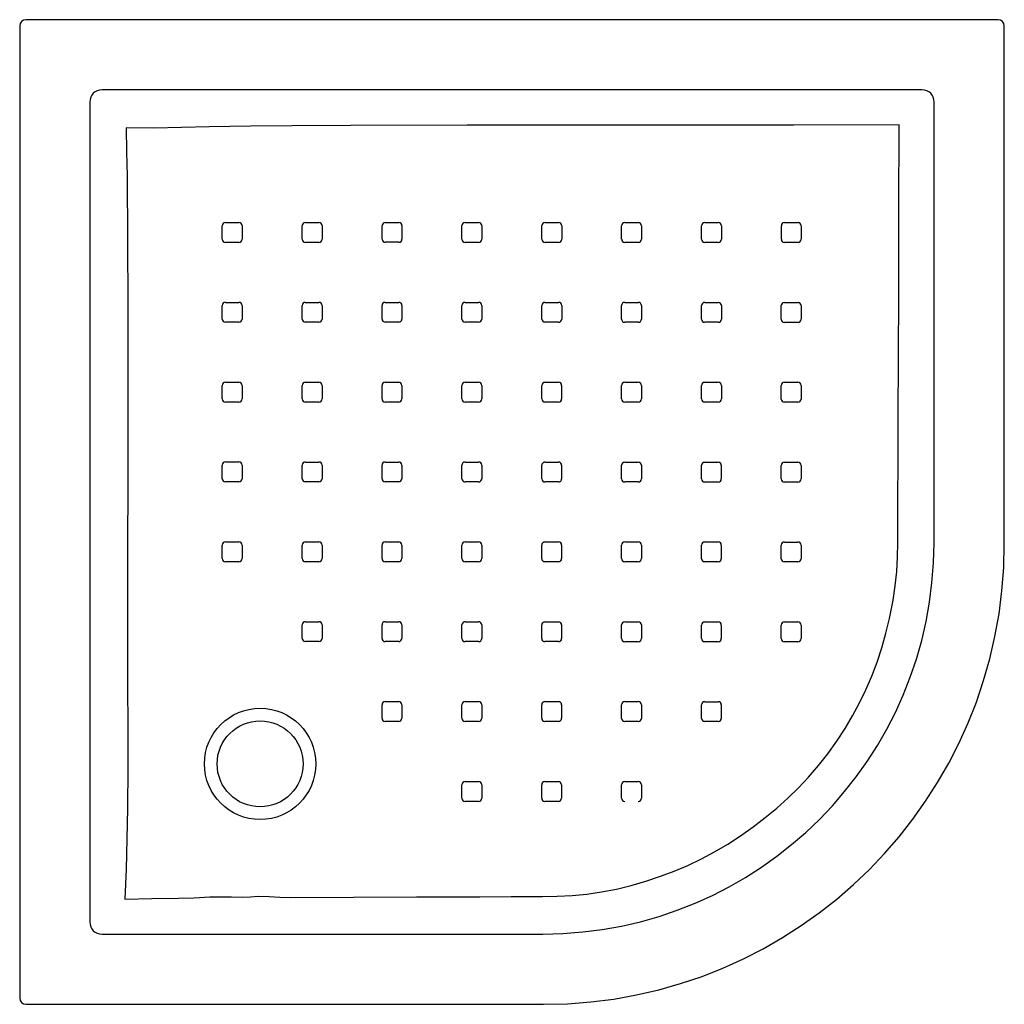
# Model space of a CAD drawing. Header units: millimetres. Extents: x 1381.775 to 1382.576, y 1460.632 to 1461.433.
import ezdxf

# ---------------------------------------------------------------- set-up
doc = ezdxf.new("R2010")
doc.units = ezdxf.units.MM
doc.layers.add('SANINDUSA', color=3, linetype='Continuous')

msp = doc.modelspace()

# ---------------------------------------------------------------- linework, layer by layer
at = {"layer": 'SANINDUSA'}
for p, q in [((1381.77471, 1461.42804), (1381.77471, 1460.63664)), ((1382.5711, 1461.43304), (1381.77971, 1461.43304)), ((1382.5761, 1461.00659), (1382.5761, 1461.42804)), ((1382.50911, 1461.37583), (1381.8417, 1461.37583)), ((1381.83192, 1461.36604), (1381.83192, 1460.69864)), ((1382.51889, 1461.00734), (1382.51889, 1461.36604)), ((1381.8417, 1460.68886), (1382.2004, 1460.68886)), ((1381.77971, 1460.63164), (1382.20116, 1460.63164))]:
    msp.add_line(p, q, dxfattribs=at)
at = {"layer": 'SANINDUSA', "flags": 128}
for points in [[(1382.49046, 1461.34746), (1382.4044, 1461.34732), (1382.31835, 1461.34725), (1382.22861, 1461.34725), (1382.13887, 1461.34724), (1382.04389, 1461.34703), (1381.99635, 1461.34674), (1381.96261, 1461.34637), (1381.92888, 1461.34577), (1381.90638, 1461.34517), (1381.88387, 1461.34473), (1381.86139, 1461.34496)], [(1382.48954, 1461.00755), (1382.48983, 1461.10846), (1382.49015, 1461.20937), (1382.49034, 1461.27842), (1382.49046, 1461.34746)], [(1381.86139, 1461.34496), (1381.86177, 1461.32546), (1381.86211, 1461.30597), (1381.86258, 1461.25338), (1381.86272, 1461.2008), (1381.86273, 1461.14821), (1381.86268, 1461.0692), (1381.86256, 1460.99018), (1381.8625, 1460.89061), (1381.86259, 1460.85741), (1381.86267, 1460.82421), (1381.86244, 1460.79101), (1381.86196, 1460.76633), (1381.86124, 1460.74169), (1381.86033, 1460.71711)], [(1381.94218, 1461.26798), (1381.95017, 1461.26799), (1381.95319, 1461.26799)], [(1382.00723, 1461.268), (1382.01523, 1461.26801), (1382.01824, 1461.26801)], [(1382.07226, 1461.26802), (1382.08026, 1461.26802), (1382.08327, 1461.26802)], [(1382.13727, 1461.26801), (1382.14527, 1461.26801), (1382.14827, 1461.26801)], [(1382.20227, 1461.26799), (1382.21027, 1461.26799), (1382.21327, 1461.26799)], [(1382.26725, 1461.26796), (1382.27525, 1461.26796), (1382.27825, 1461.26795)], [(1382.33224, 1461.26792), (1382.34023, 1461.26792), (1382.34323, 1461.26792)], [(1382.39722, 1461.2679), (1382.40521, 1461.2679), (1382.40821, 1461.26789)], [(1381.93959, 1461.25439), (1381.93959, 1461.26239), (1381.93959, 1461.26539)], [(1381.95578, 1461.2654), (1381.95578, 1461.2574), (1381.95577, 1461.2544)], [(1382.00463, 1461.2544), (1382.00463, 1461.2624), (1382.00464, 1461.26541)], [(1382.02083, 1461.26542), (1382.02082, 1461.25742), (1382.02082, 1461.25441)], [(1382.06967, 1461.25442), (1382.06967, 1461.26242), (1382.06967, 1461.26542)], [(1382.08586, 1461.26543), (1382.08585, 1461.25743), (1382.08585, 1461.25442)], [(1382.13468, 1461.25441), (1382.13468, 1461.26241), (1382.13468, 1461.26542)], [(1382.15086, 1461.26542), (1382.15086, 1461.25742), (1382.15086, 1461.25441)], [(1382.19968, 1461.25439), (1382.19968, 1461.26239), (1382.19968, 1461.2654)], [(1382.21586, 1461.26539), (1382.21586, 1461.25739), (1382.21586, 1461.25439)], [(1382.26466, 1461.25436), (1382.26466, 1461.26236), (1382.26466, 1461.26537)], [(1382.28084, 1461.26536), (1382.28084, 1461.25736), (1382.28084, 1461.25436)], [(1382.32965, 1461.25433), (1382.32965, 1461.26233), (1382.32965, 1461.26533)], [(1382.34582, 1461.26533), (1382.34582, 1461.25733), (1382.34582, 1461.25433)], [(1382.39463, 1461.25431), (1382.39463, 1461.26231), (1382.39463, 1461.26531)], [(1382.4108, 1461.2653), (1382.4108, 1461.2573), (1382.4108, 1461.2543)], [(1381.95318, 1461.25181), (1381.94519, 1461.2518), (1381.94218, 1461.2518)], [(1382.01823, 1461.25182), (1382.01023, 1461.25182), (1382.00722, 1461.25181)], [(1382.08326, 1461.25183), (1382.07526, 1461.25183), (1382.07226, 1461.25183)], [(1382.14827, 1461.25182), (1382.14027, 1461.25182), (1382.13727, 1461.25182)], [(1382.21327, 1461.2518), (1382.20527, 1461.2518), (1382.20227, 1461.2518)], [(1382.27825, 1461.25177), (1382.27025, 1461.25177), (1382.26725, 1461.25177)], [(1382.34323, 1461.25174), (1382.33524, 1461.25174), (1382.33224, 1461.25174)], [(1382.40821, 1461.25171), (1382.40021, 1461.25171), (1382.39722, 1461.25171)], [(1381.94217, 1461.20299), (1381.95016, 1461.20299), (1381.95317, 1461.20299)], [(1382.00719, 1461.20299), (1382.01519, 1461.20299), (1382.01819, 1461.20299)], [(1382.07222, 1461.20299), (1382.08022, 1461.20299), (1382.08323, 1461.20299)], [(1382.13724, 1461.20298), (1382.14524, 1461.20298), (1382.14825, 1461.20298)], [(1382.20225, 1461.20297), (1382.21025, 1461.20297), (1382.21325, 1461.20297)], [(1382.26724, 1461.20294), (1382.27524, 1461.20294), (1382.27824, 1461.20294)], [(1382.33222, 1461.20292), (1382.34022, 1461.20292), (1382.34322, 1461.20292)], [(1382.3972, 1461.20289), (1382.4052, 1461.20289), (1382.4082, 1461.20289)], [(1381.93958, 1461.18941), (1381.93958, 1461.19741), (1381.93958, 1461.20041)], [(1381.95576, 1461.2004), (1381.95576, 1461.1924), (1381.95576, 1461.18941)], [(1382.0046, 1461.1894), (1382.0046, 1461.1974), (1382.0046, 1461.2004)], [(1382.02079, 1461.2004), (1382.02078, 1461.1924), (1382.02078, 1461.1894)], [(1382.06963, 1461.1894), (1382.06963, 1461.1974), (1382.06963, 1461.2004)], [(1382.08582, 1461.2004), (1382.08582, 1461.1924), (1382.08581, 1461.1894)], [(1382.13465, 1461.18939), (1382.13465, 1461.19739), (1382.13465, 1461.20039)], [(1382.15084, 1461.20039), (1382.15083, 1461.19239), (1382.15083, 1461.18939)], [(1382.19966, 1461.18938), (1382.19966, 1461.19738), (1382.19966, 1461.20038)], [(1382.21584, 1461.20038), (1382.21584, 1461.19238), (1382.21583, 1461.18937)], [(1382.26465, 1461.18935), (1382.26465, 1461.19735), (1382.26465, 1461.20035)], [(1382.28083, 1461.20035), (1382.28082, 1461.19235), (1382.28082, 1461.18935)], [(1382.32963, 1461.18933), (1382.32963, 1461.19733), (1382.32963, 1461.20033)], [(1382.34581, 1461.20032), (1382.34581, 1461.19232), (1382.34581, 1461.18932)], [(1382.39461, 1461.1893), (1382.39461, 1461.1973), (1382.39461, 1461.2003)], [(1382.41079, 1461.2003), (1382.41079, 1461.1923), (1382.41079, 1461.1893)], [(1381.95317, 1461.18682), (1381.94517, 1461.18682), (1381.94217, 1461.18682)], [(1382.01819, 1461.18681), (1382.01019, 1461.18681), (1382.00719, 1461.18681)], [(1382.08322, 1461.18681), (1382.07522, 1461.18681), (1382.07222, 1461.18681)], [(1382.14824, 1461.1868), (1382.14024, 1461.1868), (1382.13724, 1461.1868)], [(1382.21324, 1461.18678), (1382.20525, 1461.18679), (1382.20224, 1461.18679)], [(1382.27823, 1461.18676), (1382.27024, 1461.18676), (1382.26724, 1461.18676)], [(1382.34322, 1461.18673), (1382.33522, 1461.18674), (1382.33222, 1461.18674)], [(1382.4082, 1461.18671), (1382.4002, 1461.18671), (1382.3972, 1461.18671)], [(1381.94217, 1461.13802), (1381.95017, 1461.13802), (1381.95317, 1461.13802)], [(1382.00717, 1461.138), (1382.01517, 1461.13801), (1382.01818, 1461.13801)], [(1382.0722, 1461.13799), (1382.0802, 1461.138), (1382.0832, 1461.138)], [(1382.13722, 1461.13798), (1382.14522, 1461.13798), (1382.14822, 1461.13798)], [(1381.93958, 1461.12443), (1381.93958, 1461.13243), (1381.93958, 1461.13543)], [(1381.95576, 1461.13543), (1381.95576, 1461.12743), (1381.95576, 1461.12443)], [(1382.00459, 1461.12442), (1382.00458, 1461.13242), (1382.00458, 1461.13542)], [(1382.02077, 1461.13542), (1382.02077, 1461.12742), (1382.02077, 1461.12442)], [(1382.06961, 1461.12441), (1382.06961, 1461.13241), (1382.06961, 1461.13541)], [(1382.08579, 1461.13541), (1382.08579, 1461.12741), (1382.08579, 1461.12441)], [(1382.13462, 1461.12439), (1382.13462, 1461.13239), (1382.13462, 1461.13539)], [(1382.15081, 1461.13539), (1382.15081, 1461.12739), (1382.15081, 1461.12439)], [(1382.19963, 1461.12438), (1382.19963, 1461.13238), (1382.19963, 1461.13538)], [(1382.20222, 1461.13797), (1382.21022, 1461.13797), (1382.21322, 1461.13796)], [(1382.21581, 1461.13537), (1382.21581, 1461.12737), (1382.21581, 1461.12438)], [(1382.26463, 1461.12435), (1382.26463, 1461.13235), (1382.26463, 1461.13535)], [(1382.26722, 1461.13794), (1382.27522, 1461.13794), (1382.27822, 1461.13794)], [(1382.28081, 1461.13535), (1382.2808, 1461.12735), (1382.2808, 1461.12435)], [(1382.32961, 1461.12433), (1382.32961, 1461.13233), (1382.32961, 1461.13533)], [(1382.3322, 1461.13792), (1382.3402, 1461.13792), (1382.3432, 1461.13792)], [(1382.34579, 1461.13533), (1382.34579, 1461.12733), (1382.34579, 1461.12433)], [(1382.39459, 1461.12431), (1382.39459, 1461.1323), (1382.39459, 1461.1353)], [(1382.39718, 1461.13789), (1382.40518, 1461.13789), (1382.40818, 1461.13789)], [(1382.41077, 1461.1353), (1382.41077, 1461.1273), (1382.41077, 1461.1243)], [(1381.95317, 1461.12184), (1381.94517, 1461.12184), (1381.94217, 1461.12184)], [(1382.01818, 1461.12183), (1382.01018, 1461.12183), (1382.00718, 1461.12183)], [(1382.0832, 1461.12182), (1382.0752, 1461.12182), (1382.0722, 1461.12182)], [(1382.14822, 1461.1218), (1382.14022, 1461.1218), (1382.13721, 1461.1218)], [(1382.21322, 1461.12179), (1382.20522, 1461.12179), (1382.20222, 1461.12179)], [(1382.27821, 1461.12176), (1382.27022, 1461.12176), (1382.26722, 1461.12176)], [(1382.3432, 1461.12174), (1382.3352, 1461.12174), (1382.3322, 1461.12174)], [(1382.40818, 1461.12171), (1382.40018, 1461.12171), (1382.39718, 1461.12171)], [(1381.93959, 1461.05946), (1381.93958, 1461.06746), (1381.93958, 1461.07045)], [(1381.94217, 1461.07304), (1381.95017, 1461.07304), (1381.95317, 1461.07304)], [(1381.95576, 1461.07046), (1381.95577, 1461.06246), (1381.95577, 1461.05946)], [(1382.00459, 1461.05945), (1382.00459, 1461.06744), (1382.00459, 1461.07044)], [(1382.00718, 1461.07303), (1382.01518, 1461.07303), (1382.01818, 1461.07303)], [(1382.02077, 1461.07044), (1382.02077, 1461.06244), (1382.02077, 1461.05944)], [(1382.0696, 1461.05943), (1382.0696, 1461.06743), (1382.0696, 1461.07042)], [(1382.07219, 1461.07301), (1382.08019, 1461.07301), (1382.08319, 1461.07301)], [(1382.08578, 1461.07042), (1382.08578, 1461.06242), (1382.08578, 1461.05943)], [(1382.13461, 1461.05941), (1382.13461, 1461.06741), (1382.13461, 1461.07041)], [(1382.1372, 1461.073), (1382.1452, 1461.073), (1382.1482, 1461.073)], [(1382.15079, 1461.07041), (1382.15079, 1461.06241), (1382.15079, 1461.05941)], [(1382.19962, 1461.05939), (1382.19962, 1461.06739), (1382.19962, 1461.07039)], [(1382.20221, 1461.07298), (1382.2102, 1461.07298), (1382.21321, 1461.07298)], [(1382.2158, 1461.07039), (1382.2158, 1461.06239), (1382.2158, 1461.05939)], [(1382.26461, 1461.05937), (1382.26461, 1461.06737), (1382.26461, 1461.07036)], [(1382.2672, 1461.07295), (1382.2752, 1461.07295), (1382.2782, 1461.07295)], [(1382.28079, 1461.07036), (1382.28079, 1461.06236), (1382.28079, 1461.05936)], [(1382.3296, 1461.05934), (1382.3296, 1461.06734), (1382.3296, 1461.07034)], [(1382.33219, 1461.07293), (1382.34019, 1461.07292), (1382.34319, 1461.07292)], [(1382.34578, 1461.07033), (1382.34578, 1461.06233), (1382.34578, 1461.05934)], [(1382.39458, 1461.05931), (1382.39458, 1461.06731), (1382.39458, 1461.07031)], [(1382.39717, 1461.0729), (1382.40517, 1461.0729), (1382.40817, 1461.0729)], [(1382.41076, 1461.07031), (1382.41076, 1461.06231), (1382.41076, 1461.05931)], [(1381.95318, 1461.05687), (1381.94518, 1461.05687), (1381.94218, 1461.05687)], [(1382.01818, 1461.05685), (1382.01018, 1461.05686), (1382.00718, 1461.05686)], [(1382.08319, 1461.05684), (1382.07519, 1461.05684), (1382.07219, 1461.05684)], [(1382.1482, 1461.05682), (1382.1402, 1461.05682), (1382.1372, 1461.05682)], [(1382.21321, 1461.0568), (1382.20521, 1461.0568), (1382.20221, 1461.0568)], [(1382.2782, 1461.05677), (1382.2702, 1461.05677), (1382.2672, 1461.05678)], [(1382.34319, 1461.05675), (1382.33519, 1461.05675), (1382.33219, 1461.05675)], [(1382.40817, 1461.05672), (1382.40017, 1461.05672), (1382.39717, 1461.05672)], [(1381.93959, 1460.99448), (1381.93959, 1461.00248), (1381.93959, 1461.00548)], [(1381.94218, 1461.00807), (1381.95018, 1461.00807), (1381.95318, 1461.00807)], [(1381.95577, 1461.00548), (1381.95577, 1460.99748), (1381.95577, 1460.99448)], [(1382.0046, 1460.99447), (1382.0046, 1460.99846), (1382.00459, 1461.00546)], [(1382.00718, 1461.00805), (1382.01518, 1461.00805), (1382.01819, 1461.00805)], [(1382.02078, 1461.00546), (1382.02078, 1460.99746), (1382.02078, 1460.99446)], [(1382.0696, 1460.99444), (1382.0696, 1461.00244), (1382.0696, 1461.00544)], [(1382.07219, 1461.00803), (1382.08019, 1461.00803), (1382.08319, 1461.00803)], [(1382.08578, 1461.00544), (1382.08578, 1460.99744), (1382.08579, 1460.99444)], [(1382.13461, 1460.99442), (1382.13461, 1461.00242), (1382.13461, 1461.00542)], [(1382.1372, 1461.00801), (1382.14519, 1461.00801), (1382.1482, 1461.00801)], [(1382.15079, 1461.00542), (1382.15079, 1460.99742), (1382.15079, 1460.99442)], [(1382.19961, 1460.9944), (1382.19961, 1461.0024), (1382.19961, 1461.0054)], [(1382.20027, 1460.71938), (1382.21227, 1460.7196), (1382.22425, 1460.72024), (1382.23627, 1460.72137), (1382.24823, 1460.72306), (1382.26037, 1460.72542), (1382.27238, 1460.72842), (1382.28433, 1460.73199), (1382.29617, 1460.73593), (1382.30749, 1460.74007), (1382.31862, 1460.7447), (1382.3296, 1460.74992), (1382.34031, 1460.75568), (1382.351, 1460.76206), (1382.36142, 1460.76889), (1382.37164, 1460.77614), (1382.38158, 1460.78376), (1382.39084, 1460.79141), (1382.39979, 1460.79941), (1382.40846, 1460.80781), (1382.41677, 1460.81658), (1382.42486, 1460.82591), (1382.43252, 1460.83561), (1382.43978, 1460.84573), (1382.44658, 1460.85617), (1382.45262, 1460.86641), (1382.45822, 1460.8769), (1382.46341, 1460.8877), (1382.46815, 1460.8987), (1382.47251, 1460.91014), (1382.4764, 1460.92175), (1382.47981, 1460.93359), (1382.48271, 1460.94558), (1382.4856, 1460.96049), (1382.48729, 1460.97215), (1382.48852, 1460.98386), (1382.48927, 1460.99569), (1382.48954, 1461.00755)], [(1382.2022, 1461.00799), (1382.2102, 1461.00799), (1382.2132, 1461.00799)], [(1382.21579, 1461.0054), (1382.21579, 1460.9974), (1382.21579, 1460.9944)], [(1382.26461, 1460.99438), (1382.2646, 1461.00238), (1382.2646, 1461.00538)], [(1382.26719, 1461.00797), (1382.27519, 1461.00796), (1382.27819, 1461.00796)], [(1382.28078, 1461.00537), (1382.28078, 1460.99738), (1382.28078, 1460.99438)], [(1382.32959, 1460.99435), (1382.32959, 1461.00235), (1382.32959, 1461.00535)], [(1382.33218, 1461.00794), (1382.34018, 1461.00794), (1382.34318, 1461.00794)], [(1382.34577, 1461.00534), (1382.34577, 1460.99735), (1382.34577, 1460.99435)], [(1382.39458, 1460.99432), (1382.39458, 1461.00232), (1382.39458, 1461.00532)], [(1382.39716, 1461.00791), (1382.40516, 1461.00791), (1382.40816, 1461.00791)], [(1382.41075, 1461.00531), (1382.41075, 1460.99732), (1382.41075, 1460.99432)], [(1381.95318, 1460.99189), (1381.94518, 1460.99189), (1381.94218, 1460.99189)], [(1382.01819, 1460.99187), (1382.01019, 1460.99187), (1382.00719, 1460.99187)], [(1382.0832, 1460.99185), (1382.0752, 1460.99185), (1382.0722, 1460.99185)], [(1382.1482, 1460.99183), (1382.1402, 1460.99183), (1382.1372, 1460.99183)], [(1382.2132, 1460.99181), (1382.2052, 1460.99181), (1382.2022, 1460.99181)], [(1382.27819, 1460.99179), (1382.2702, 1460.99179), (1382.2672, 1460.99179)], [(1382.34318, 1460.99176), (1382.33519, 1460.99176), (1382.33219, 1460.99176)], [(1382.40816, 1460.99173), (1382.40017, 1460.99173), (1382.39717, 1460.99173)], [(1382.0046, 1460.92947), (1382.0046, 1460.93747), (1382.0046, 1460.94047)], [(1382.00719, 1460.94306), (1382.01519, 1460.94306), (1382.01819, 1460.94306)], [(1382.02078, 1460.94047), (1382.02079, 1460.93247), (1382.02079, 1460.92947)], [(1382.06961, 1460.92945), (1382.0696, 1460.93745), (1382.0696, 1460.94045)], [(1382.07219, 1460.94304), (1382.08019, 1460.94304), (1382.08319, 1460.94304)], [(1382.08578, 1460.94045), (1382.08579, 1460.93245), (1382.08579, 1460.92945)], [(1382.1346, 1460.92943), (1382.1346, 1460.93743), (1382.1346, 1460.94043)], [(1382.13719, 1460.94302), (1382.14519, 1460.94302), (1382.14819, 1460.94302)], [(1382.15078, 1460.94043), (1382.15078, 1460.93243), (1382.15078, 1460.92943)], [(1382.1996, 1460.92941), (1382.1996, 1460.93741), (1382.1996, 1460.94041)], [(1382.20219, 1460.943), (1382.21019, 1460.943), (1382.21319, 1460.943)], [(1382.21578, 1460.94041), (1382.21578, 1460.93241), (1382.21578, 1460.92941)], [(1382.2646, 1460.92939), (1382.2646, 1460.93739), (1382.2646, 1460.94039)], [(1382.26719, 1460.94298), (1382.27519, 1460.94298), (1382.27819, 1460.94298)], [(1382.28078, 1460.94039), (1382.28078, 1460.93239), (1382.28078, 1460.92939)], [(1382.32959, 1460.92936), (1382.32959, 1460.93736), (1382.32959, 1460.94036)], [(1382.33218, 1460.94295), (1382.34018, 1460.94295), (1382.34318, 1460.94295)], [(1382.34577, 1460.94036), (1382.34577, 1460.93236), (1382.34577, 1460.92936)], [(1382.39458, 1460.92933), (1382.39457, 1460.93733), (1382.39457, 1460.94033)], [(1382.39716, 1460.94292), (1382.40516, 1460.94292), (1382.40816, 1460.94292)], [(1382.41075, 1460.94032), (1382.41075, 1460.93233), (1382.41075, 1460.92933)], [(1382.0182, 1460.92688), (1382.0102, 1460.92688), (1382.0072, 1460.92688)], [(1382.0832, 1460.92686), (1382.0752, 1460.92686), (1382.0722, 1460.92686)], [(1382.14819, 1460.92684), (1382.14019, 1460.92684), (1382.13719, 1460.92684)], [(1382.21319, 1460.92682), (1382.20519, 1460.92682), (1382.20219, 1460.92682)], [(1382.27819, 1460.9268), (1382.27019, 1460.9268), (1382.26719, 1460.9268)], [(1382.34318, 1460.92677), (1382.33518, 1460.92677), (1382.33218, 1460.92677)], [(1382.40816, 1460.92674), (1382.40016, 1460.92674), (1382.39717, 1460.92674)], [(1382.0696, 1460.86444), (1382.0696, 1460.87244), (1382.0696, 1460.87544)], [(1382.07219, 1460.87803), (1382.08019, 1460.87803), (1382.08319, 1460.87803)], [(1382.08578, 1460.87544), (1382.08578, 1460.86744), (1382.08578, 1460.86444)], [(1382.13459, 1460.86442), (1382.13459, 1460.87242), (1382.13459, 1460.87542)], [(1382.13718, 1460.87802), (1382.14518, 1460.87802), (1382.14818, 1460.87802)], [(1382.15077, 1460.87542), (1382.15077, 1460.86742), (1382.15077, 1460.86442)], [(1382.19959, 1460.86441), (1382.19959, 1460.87241), (1382.19959, 1460.87541)], [(1382.20218, 1460.878), (1382.21018, 1460.878), (1382.21318, 1460.878)], [(1382.21577, 1460.87541), (1382.21577, 1460.86741), (1382.21577, 1460.86441)], [(1382.26459, 1460.8644), (1382.26459, 1460.87239), (1382.26459, 1460.8754)], [(1382.26718, 1460.87799), (1382.27518, 1460.87799), (1382.27818, 1460.87799)], [(1382.28077, 1460.87539), (1382.28077, 1460.8674), (1382.28077, 1460.8644)], [(1382.32959, 1460.86438), (1382.32959, 1460.87237), (1382.32959, 1460.87537)], [(1382.33218, 1460.87796), (1382.34017, 1460.87796), (1382.34317, 1460.87796)], [(1382.34577, 1460.87537), (1382.34577, 1460.86737), (1382.34577, 1460.86437)], [(1382.08319, 1460.86185), (1382.07519, 1460.86185), (1382.07219, 1460.86185)], [(1382.14818, 1460.86183), (1382.14018, 1460.86183), (1382.13718, 1460.86183)], [(1382.21318, 1460.86182), (1382.20518, 1460.86182), (1382.20218, 1460.86182)], [(1382.27818, 1460.8618), (1382.27018, 1460.86181), (1382.26718, 1460.86181)], [(1382.34318, 1460.86178), (1382.33518, 1460.86179), (1382.33218, 1460.86179)], [(1382.13457, 1460.7994), (1382.13457, 1460.8074), (1382.13457, 1460.8104)], [(1382.13716, 1460.813), (1382.14516, 1460.813), (1382.14816, 1460.813)], [(1382.15075, 1460.81041), (1382.15075, 1460.80241), (1382.15075, 1460.7994)], [(1382.19956, 1460.79939), (1382.19957, 1460.80739), (1382.19957, 1460.8104)], [(1382.20216, 1460.81299), (1382.21016, 1460.81299), (1382.21316, 1460.81299)], [(1382.21575, 1460.8104), (1382.21575, 1460.8024), (1382.21575, 1460.7994)], [(1382.26457, 1460.79939), (1382.26458, 1460.80739), (1382.26458, 1460.81039)], [(1382.26717, 1460.81298), (1382.27517, 1460.81298), (1382.27817, 1460.81298)], [(1382.28076, 1460.81039), (1382.28076, 1460.80239), (1382.28076, 1460.79939)], [(1382.14815, 1460.79681), (1382.14015, 1460.79681), (1382.13716, 1460.79681)], [(1382.21316, 1460.7968), (1382.20516, 1460.7968), (1382.20215, 1460.7968)], [(1381.86033, 1460.71711), (1381.88216, 1460.71784), (1381.90404, 1460.71806), (1381.9167, 1460.71837), (1381.92935, 1460.71905), (1381.93825, 1460.71921), (1381.94717, 1460.71905), (1381.95608, 1460.71895), (1381.96249, 1460.71917), (1381.9689, 1460.71953), (1381.9777, 1460.71949), (1381.98651, 1460.71896), (1381.99532, 1460.71863), (1382.04648, 1460.71887), (1382.09779, 1460.71924), (1382.14911, 1460.71921), (1382.17469, 1460.71926), (1382.20027, 1460.71938)]]:
    msp.add_lwpolyline(points, dxfattribs=at)
at = {"layer": 'SANINDUSA'}
for radius in [0.0453, 0.035]:
    msp.add_circle((1381.9704, 1460.82734), radius, dxfattribs=at)
for centre, radius, start, end in [((1381.94218, 1461.26539), 0.00259, 90.02134, 179.95623), ((1381.95319, 1461.2654), 0.00259, 359.98749, 90.04441), ((1382.00723, 1461.26541), 0.00259, 90.00576, 179.98262), ((1382.01824, 1461.26542), 0.00259, 359.98923, 90.00407), ((1382.07226, 1461.26542), 0.00259, 90.00218, 180.01043), ((1382.08327, 1461.26543), 0.00259, 359.9927, 89.9778), ((1382.13727, 1461.26542), 0.00259, 89.99928, 180.02355), ((1382.14827, 1461.26542), 0.00259, 359.99446, 89.96757), ((1382.20227, 1461.2654), 0.00259, 89.99741, 180.02652), ((1382.21326, 1461.26539), 0.00259, 359.99405, 89.96529), ((1382.26725, 1461.26537), 0.00259, 89.99749, 180.02438), ((1382.27825, 1461.26536), 0.00259, 359.99231, 89.96767), ((1382.33223, 1461.26534), 0.00259, 89.99688, 180.01874), ((1382.34323, 1461.26533), 0.00259, 359.99334, 89.973), ((1382.39722, 1461.26531), 0.00259, 89.997, 180.01578), ((1382.40821, 1461.2653), 0.00259, 359.99604, 89.97794), ((1381.94218, 1461.25439), 0.00259, 179.97588, 270.04494), ((1381.95318, 1461.2544), 0.00259, 270.02426, 359.96208), ((1382.00722, 1461.2544), 0.00259, 179.99172, 270.02157), ((1382.01823, 1461.25441), 0.00259, 270.00584, 359.98266), ((1382.07226, 1461.25442), 0.00259, 179.99279, 269.99281), ((1382.08326, 1461.25442), 0.00259, 269.9985, 0.00462), ((1382.13727, 1461.25441), 0.00259, 179.99185, 269.97492), ((1382.14827, 1461.25441), 0.00259, 269.99561, 0.0163), ((1382.20227, 1461.25439), 0.00259, 179.99123, 269.96685), ((1382.21327, 1461.25439), 0.00259, 269.99475, 0.02012), ((1382.26726, 1461.25436), 0.00259, 179.99039, 269.96581), ((1382.27825, 1461.25436), 0.00259, 269.99546, 0.01892), ((1382.33224, 1461.25433), 0.00259, 179.99101, 269.96994), ((1382.34323, 1461.25433), 0.00259, 269.9957, 0.01604), ((1382.39722, 1461.25431), 0.00259, 179.99398, 269.97607), ((1382.40821, 1461.2543), 0.00259, 269.99661, 0.01376), ((1381.94217, 1461.20041), 0.00259, 90.02347, 179.97748), ((1381.95317, 1461.2004), 0.00259, 359.99151, 90.03779), ((1382.00719, 1461.2004), 0.00259, 90.00734, 179.96373), ((1382.0182, 1461.2004), 0.00259, 359.99589, 90.03621), ((1382.07222, 1461.2004), 0.00259, 89.99718, 179.97543), ((1382.08323, 1461.2004), 0.00259, 359.99499, 90.01193), ((1382.13724, 1461.20039), 0.00259, 89.99306, 179.99204), ((1382.14825, 1461.20039), 0.00259, 359.99332, 89.98945), ((1382.20225, 1461.20038), 0.00259, 89.99181, 180.00443), ((1382.21325, 1461.20038), 0.00259, 359.99205, 89.97619), ((1382.26724, 1461.20035), 0.00259, 89.99232, 180.01087), ((1382.27823, 1461.20035), 0.00259, 359.99165, 89.97185), ((1382.33222, 1461.20033), 0.00259, 89.99357, 180.0125), ((1382.34322, 1461.20032), 0.00259, 359.99306, 89.97388), ((1382.3972, 1461.2003), 0.00259, 89.99607, 180.01169), ((1382.4082, 1461.2003), 0.00259, 359.99575, 89.98066), ((1381.94217, 1461.18941), 0.00259, 179.98908, 270.02875), ((1381.95317, 1461.18941), 0.00259, 270.01922, 359.97497), ((1382.00719, 1461.1894), 0.00259, 179.99481, 270.03891), ((1382.01819, 1461.1894), 0.00259, 270.00734, 359.96667), ((1382.07222, 1461.1894), 0.00259, 179.99716, 270.0203), ((1382.08322, 1461.1894), 0.00259, 269.99704, 359.97842), ((1382.13724, 1461.18939), 0.00259, 179.99574, 269.99841), ((1382.14824, 1461.18939), 0.00259, 269.99158, 359.9934), ((1382.20225, 1461.18938), 0.00259, 179.99355, 269.98251), ((1382.21324, 1461.18937), 0.00259, 269.98999, 0.00424), ((1382.26724, 1461.18935), 0.00259, 179.99226, 269.97481), ((1382.27823, 1461.18935), 0.00259, 269.99086, 0.00977), ((1382.33222, 1461.18933), 0.00259, 179.99275, 269.97467), ((1382.34322, 1461.18932), 0.00259, 269.99314, 0.01155), ((1382.3972, 1461.1893), 0.00259, 179.99483, 269.98021), ((1382.4082, 1461.1893), 0.00259, 269.99632, 0.01038), ((1381.94217, 1461.13543), 0.00259, 90.00945, 179.99436), ((1381.95317, 1461.13543), 0.00259, 0.00658, 90.02598), ((1382.00717, 1461.13541), 0.00259, 90.00567, 179.97615), ((1382.01818, 1461.13541), 0.00259, 0.00669, 90.03522), ((1382.0722, 1461.1354), 0.00259, 89.99649, 179.97556), ((1382.0832, 1461.13541), 0.00259, 0.00465, 90.02291), ((1382.13722, 1461.13539), 0.00259, 89.99011, 179.98454), ((1382.14822, 1461.13539), 0.00259, 0.00198, 90.00409), ((1382.20222, 1461.13538), 0.00259, 89.9876, 179.99557), ((1382.21322, 1461.13537), 0.00259, 359.99962, 89.98852), ((1382.26722, 1461.13535), 0.00259, 89.98822, 180.0041), ((1382.27821, 1461.13535), 0.00259, 359.99788, 89.98028), ((1382.3322, 1461.13533), 0.00259, 89.9912, 180.0084), ((1382.3432, 1461.13533), 0.00259, 359.99692, 89.97959), ((1382.39718, 1461.1353), 0.00259, 89.99544, 180.00892), ((1382.40818, 1461.1353), 0.00259, 359.99737, 89.98459), ((1381.94217, 1461.12443), 0.00259, 180.0096, 270.01909), ((1381.95317, 1461.12443), 0.00259, 270.00525, 359.99073), ((1382.00718, 1461.12442), 0.00259, 180.00804, 270.03363), ((1382.01818, 1461.12442), 0.00259, 270.00258, 359.97761), ((1382.0722, 1461.12441), 0.00259, 180.00667, 270.02587), ((1382.0832, 1461.12441), 0.00259, 269.99567, 359.97924), ((1382.13721, 1461.12439), 0.00259, 180.00483, 270.00946), ((1382.14822, 1461.12439), 0.00259, 269.98976, 359.98853), ((1382.20222, 1461.12438), 0.00259, 180.00248, 269.99396), ((1382.21322, 1461.12438), 0.00259, 269.98712, 359.9986), ((1382.26722, 1461.12435), 0.00259, 180.00015, 269.98403), ((1382.27821, 1461.12435), 0.00259, 269.988, 0.00569), ((1382.3322, 1461.12433), 0.00259, 179.99828, 269.98115), ((1382.3432, 1461.12433), 0.00259, 269.99168, 0.00877), ((1382.39719, 1461.12431), 0.00259, 179.99742, 269.98427), ((1382.40818, 1461.1243), 0.00259, 269.99638, 0.00871), ((1381.94217, 1461.07045), 0.00259, 89.99784, 180.00221), ((1381.95317, 1461.07045), 0.00259, 0.02056, 90.02027), ((1382.00718, 1461.07044), 0.00259, 89.99952, 179.98992), ((1382.01818, 1461.07044), 0.00259, 0.01654, 90.0264), ((1382.07219, 1461.07042), 0.00259, 89.99516, 179.98683), ((1382.08319, 1461.07042), 0.00259, 0.01285, 90.01971), ((1382.1372, 1461.07041), 0.00259, 89.98963, 179.99058), ((1382.1482, 1461.07041), 0.00259, 0.01018, 90.00699), ((1382.20221, 1461.07039), 0.00259, 89.98615, 179.99759), ((1382.21321, 1461.07038), 0.00259, 0.00797, 89.99427), ((1382.2672, 1461.07036), 0.00259, 89.98608, 180.00412), ((1382.2782, 1461.07036), 0.00259, 0.00503, 89.98592), ((1382.33219, 1461.07034), 0.00259, 89.98943, 180.00794), ((1382.34319, 1461.07033), 0.00259, 0.00144, 89.98348), ((1382.39717, 1461.07031), 0.00259, 89.99492, 180.00872), ((1382.40817, 1461.07031), 0.00259, 359.99899, 89.9865), ((1381.94218, 1461.05946), 0.00259, 180.02389, 270.01755), ((1381.95318, 1461.05946), 0.00259, 269.99513, 359.99912), ((1382.00718, 1461.05945), 0.00259, 180.01912, 270.02394), ((1382.01818, 1461.05944), 0.00259, 269.99675, 359.99139), ((1382.07219, 1461.05943), 0.00259, 180.01477, 270.01956), ((1382.08319, 1461.05943), 0.00259, 269.99368, 359.9901), ((1382.1372, 1461.05941), 0.00259, 180.01219, 270.0091), ((1382.1482, 1461.05941), 0.00259, 269.98911, 359.99427), ((1382.20221, 1461.05939), 0.00259, 180.01032, 269.99757), ((1382.21321, 1461.05939), 0.00259, 269.98583, 0.00072), ((1382.2672, 1461.05937), 0.00259, 180.00773, 269.98871), ((1382.2782, 1461.05936), 0.00259, 269.98614, 0.00613), ((1382.33219, 1461.05934), 0.00259, 180.00382, 269.9844), ((1382.34319, 1461.05933), 0.00259, 269.99014, 0.00886), ((1382.39717, 1461.05931), 0.00259, 179.99988, 269.9855), ((1382.40817, 1461.05931), 0.00259, 269.99637, 0.00921), ((1381.94218, 1461.00548), 0.00259, 89.99301, 180.0033), ((1381.95318, 1461.00548), 0.00259, 0.02607, 90.01755), ((1382.00718, 1461.00546), 0.00259, 89.99569, 179.99987), ((1382.01819, 1461.00546), 0.00259, 0.01888, 90.01551), ((1382.07219, 1461.00544), 0.00259, 89.99465, 179.99855), ((1382.08319, 1461.00544), 0.00259, 0.01423, 90.01006), ((1382.13719, 1461.00542), 0.00259, 89.99098, 180.00012), ((1382.1482, 1461.00542), 0.00259, 0.01259, 90.00216), ((1382.2022, 1461.0054), 0.00259, 89.98684, 180.00359), ((1382.2004, 1461.00734), 0.31848, 270, 0), ((1382.2132, 1461.0054), 0.00259, 0.01249, 89.99414), ((1382.26719, 1461.00538), 0.00259, 89.985, 180.00726), ((1382.27819, 1461.00537), 0.00259, 0.01037, 89.98738), ((1382.33218, 1461.00535), 0.00259, 89.98734, 180.0098), ((1382.34318, 1461.00534), 0.00259, 0.00548, 89.98409), ((1382.39716, 1461.00532), 0.00259, 89.99386, 180.01043), ((1382.40816, 1461.00531), 0.00259, 359.99996, 89.9856), ((1381.94218, 1460.99448), 0.00259, 180.02842, 270.01868), ((1381.95318, 1460.99448), 0.00259, 269.99226, 0.00167), ((1382.00719, 1460.99447), 0.00259, 180.02066, 270.01315), ((1382.01819, 1460.99446), 0.00259, 269.99478, 0.00175), ((1382.07219, 1460.99445), 0.00259, 180.01477, 270.00784), ((1382.0832, 1460.99444), 0.00259, 269.99434, 0.00118), ((1382.1372, 1460.99442), 0.00259, 180.01235, 270.00138), ((1382.1482, 1460.99442), 0.00259, 269.9909, 0.00278), ((1382.2022, 1460.9944), 0.00259, 180.01289, 269.99525), ((1382.2132, 1460.9944), 0.00259, 269.98621, 0.00539), ((1382.2672, 1460.99438), 0.00259, 180.01233, 269.9891), ((1382.2782, 1460.99438), 0.00259, 269.98447, 0.00859), ((1382.33219, 1460.99435), 0.00259, 180.00853, 269.98455), ((1382.34318, 1460.99435), 0.00259, 269.98759, 0.01055), ((1382.39717, 1460.99432), 0.00259, 180.00195, 269.98389), ((1382.40816, 1460.99432), 0.00259, 269.99556, 0.01113), ((1382.00719, 1460.94047), 0.00259, 89.99547, 180.00544), ((1382.01819, 1460.94047), 0.00259, 0.01208, 90.00412), ((1382.07219, 1460.94045), 0.00259, 89.99696, 180.00662), ((1382.08319, 1460.94045), 0.00259, 0.00697, 89.99791), ((1382.13719, 1460.94043), 0.00259, 89.9947, 180.00807), ((1382.14819, 1460.94043), 0.00259, 0.00857, 89.99419), ((1382.20219, 1460.94041), 0.00259, 89.98868, 180.00783), ((1382.21319, 1460.94041), 0.00259, 0.01297, 89.99227), ((1382.26719, 1460.94039), 0.00259, 89.98456, 180.00998), ((1382.27819, 1460.94039), 0.00259, 0.01379, 89.98709), ((1382.33218, 1460.94036), 0.00259, 89.98433, 180.01185), ((1382.34318, 1460.94036), 0.00259, 0.00995, 89.98326), ((1382.39716, 1460.94033), 0.00259, 89.99124, 180.01258), ((1382.40816, 1460.94032), 0.00259, 0.00093, 89.98285), ((1382.0072, 1460.92947), 0.00259, 180.01555, 270.00458), ((1382.0182, 1460.92947), 0.00259, 269.99578, 0.00619), ((1382.0722, 1460.92945), 0.00259, 180.00595, 269.99495), ((1382.0832, 1460.92945), 0.00259, 269.99833, 0.00848), ((1382.13719, 1460.92943), 0.00259, 180.00487, 269.99111), ((1382.14819, 1460.92943), 0.00259, 269.99475, 0.00923), ((1382.20219, 1460.92941), 0.00259, 180.0113, 269.99283), ((1382.21319, 1460.92941), 0.00259, 269.98806, 0.00815), ((1382.26719, 1460.92939), 0.00259, 180.01398, 269.98869), ((1382.27819, 1460.92939), 0.00259, 269.98367, 0.01051), ((1382.33218, 1460.92937), 0.00259, 180.01308, 269.98423), ((1382.34318, 1460.92936), 0.00259, 269.98347, 0.01198), ((1382.39717, 1460.92933), 0.00259, 180.00505, 269.98135), ((1382.40816, 1460.92933), 0.00259, 269.99287, 0.01312), ((1382.07219, 1460.87544), 0.00259, 90.00205, 180.01143), ((1382.08319, 1460.87544), 0.00259, 359.99462, 89.98438), ((1382.13718, 1460.87542), 0.00259, 89.99933, 180.01113), ((1382.14818, 1460.87542), 0.00259, 0.00048, 89.98964), ((1382.20218, 1460.87541), 0.00259, 89.99283, 180.0099), ((1382.21318, 1460.87541), 0.00259, 0.0095, 89.99095), ((1382.26718, 1460.8754), 0.00259, 89.98707, 180.01113), ((1382.27818, 1460.87539), 0.00259, 0.01282, 89.98622), ((1382.33218, 1460.87538), 0.00259, 89.98186, 180.01398), ((1382.34317, 1460.87537), 0.00259, 0.01574, 89.98262), ((1382.07219, 1460.86444), 0.00259, 179.99251, 269.98367), ((1382.08319, 1460.86444), 0.00259, 270.00236, 0.01155), ((1382.13718, 1460.86442), 0.00259, 179.99546, 269.98489), ((1382.14818, 1460.86442), 0.00259, 270.00129, 0.01054), ((1382.20218, 1460.86441), 0.00259, 180.00564, 269.99108), ((1382.21318, 1460.86441), 0.00259, 269.99262, 0.00892), ((1382.26718, 1460.8644), 0.00259, 180.01016, 269.98785), ((1382.27818, 1460.86439), 0.00259, 269.98753, 0.01242), ((1382.33218, 1460.86438), 0.00259, 180.01495, 269.98312), ((1382.34318, 1460.86437), 0.00259, 269.97968, 0.01327), ((1382.13716, 1460.8104), 0.00259, 90.01242, 180.01496), ((1382.14816, 1460.81041), 0.00259, 359.98332, 89.98021), ((1382.20216, 1460.8104), 0.00259, 90.00226, 180.00886), ((1382.21316, 1460.8104), 0.00259, 359.99775, 89.98936), ((1382.26717, 1460.81039), 0.00259, 89.9947, 180.00976), ((1382.27817, 1460.81039), 0.00259, 0.0003, 89.98389), ((1382.13716, 1460.7994), 0.00259, 179.97363, 269.97329), ((1382.14815, 1460.7994), 0.00259, 270.01224, 0.0127), ((1382.20215, 1460.79939), 0.00259, 179.99142, 269.98837), ((1382.21316, 1460.7994), 0.00259, 270.00213, 0.00692), ((1382.26717, 1460.79939), 0.00259, 179.99841, 269.98584), ((1382.27817, 1460.79939), 0.00259, 269.99537, 0.00955)]:
    msp.add_arc(centre, radius, start, end, dxfattribs=at)
for centre, major_axis, ratio, start_param, end_param in [((1381.77971, 1461.42804), (0.00354, -0.00354), 0.999695, 2.356347, 3.926839), ((1382.5711, 1461.42804), (-0.00354, -0.00354), 0.999695, 2.356347, 3.926839), ((1381.84254, 1461.3652), (0.00793, -0.00793), 0.891198, 2.377815, 3.90537), ((1382.50827, 1461.3652), (0.00793, 0.00793), 0.891198, 5.519408, 7.046963), ((1382.20105, 1461.0067), (-0.26525, 0.26525), 0.999695, 2.356347, 3.926839), ((1381.84254, 1460.69948), (0.00793, 0.00793), 0.891198, 2.377815, 3.90537), ((1381.77971, 1460.63664), (0.00354, 0.00354), 0.999695, 2.356347, 3.926839)]:
    msp.add_ellipse(centre, major_axis=major_axis, ratio=ratio, start_param=start_param, end_param=end_param, dxfattribs=at)

doc.saveas('drawing.dxf')
